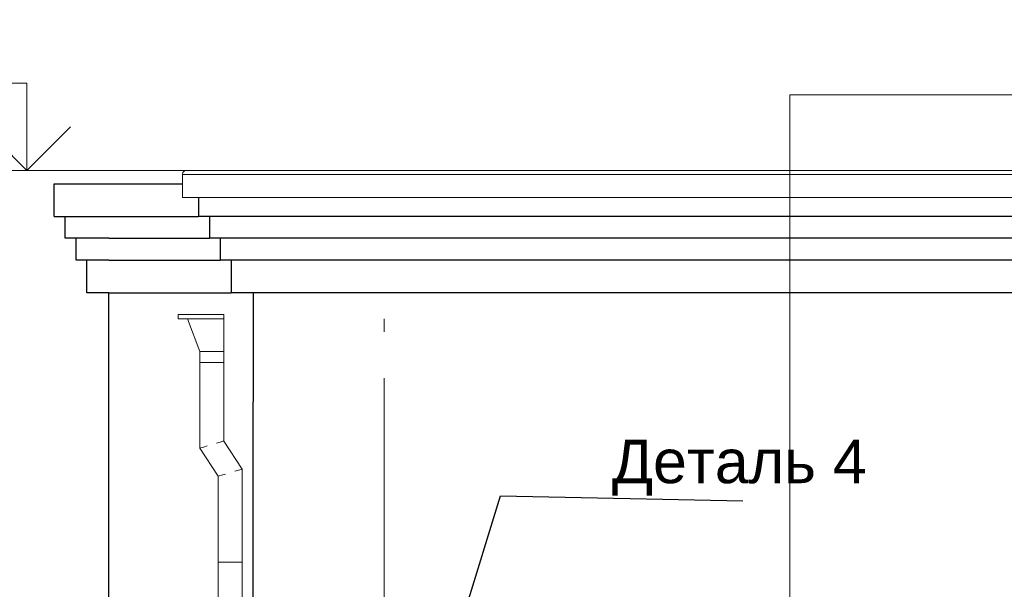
# Model space of a CAD drawing. Header units: millimetres. Extents: x -28821 to 130709, y -7627 to 10914.
# Tile 5 of 111: x -26247 to -21731, y 2860 to 5472. Entities that reach past the tile are written whole.
import ezdxf
from ezdxf.enums import TextEntityAlignment as Align

# ---------------------------------------------------------------- set-up
doc = ezdxf.new("R2010")
doc.units = ezdxf.units.MM
doc.header["$MEASUREMENT"] = 0
doc.set_wipeout_variables(frame=1)
doc.linetypes.add('Wipeout_Contour', pattern=[1000, 0, -1000])
doc.linetypes.add('Штрих-Штриховая', pattern=[1093.611073, 529.166651, -211.666656, 141.111112, -211.666656])
for name, color, linetype, lineweight in [('Аннотация - Выносная Надпись.Фасад фрагмент_Ном._пера__1', 7, 'Continuous', 15), ('Аннотация - Выносная Надпись.Фасад фрагмент_Ном._пера__120', 7, 'Continuous', 5), ('Конструктив - Стены Несущие_Ном._пера__21', 7, 'Continuous', 30), ('Новый_1 ВОДОСТОК_Ном._пера__141', 7, 'Continuous', 20), ('Новый_1 Молдинги_Ном._пера__21', 7, 'Continuous', 30), ('Новый_Конструктив - Стены Несущие_Ном._пера__21', 7, 'Continuous', 30), ('Новый_Фартук парапета_Ном._пера__1', 7, 'Continuous', 15), ('Размер - Отметка Уровня_Ном._пера__120', 7, 'Continuous', 5), ('Элемент Модели - Оси_Ном._пера__1', 7, 'Continuous', 15), ('Элемент Модели - Оси_Ном._пера__2', 8, 'Continuous', 15)]:
    doc.layers.add(name, color=color, linetype=linetype, lineweight=lineweight)
for name, color, linetype in [('Конструктив - Стены Несущие', 7, 'Continuous'), ('Новый_1 ВОДОСТОК', 7, 'Continuous'), ('Новый_1 Молдинги', 7, 'Continuous'), ('Новый_Конструктив - Стены Несущие', 7, 'Continuous'), ('Новый_Фартук парапета', 7, 'Continuous'), ('Размер - Отметка Уровня', 7, 'Continuous'), ('Элемент Модели - Оси', 7, 'Continuous')]:
    doc.layers.add(name, color=color, linetype=linetype)
doc.styles.add('СГЕНЕРИР_СТИЛЬ_1', font='arial.ttf')
doc.dimstyles.new('СГЕНЕРИР_СТИЛЬ__2', dxfattribs={"dimtxt": 0.18, "dimasz": 182.4, "dimexe": 0.18, "dimexo": 0.0625, "dimgap": 0, "dimtad": 0, "dimtih": 1, "dimtoh": 1, "dimdec": 4, "dimzin": 0, "dimdsep": 46, "dimcen": 0.09, "dimadec": 0, "dimazin": 0, "dimtfac": 1, "dimtdec": 4, "dimtmove": 0, "dimatfit": 3, "dimldrblk": 'ARROWHEAD_11', "dimfxl": 1, "dimtolj": 1, "dimtzin": 0, "dimarcsym": 0})

# ---------------------------------------------------------------- blocks, each defined once
blk = doc.blocks.new('Элемент Разреза_1_1')
at = {"layer": 'Конструктив - Стены Несущие_Ном._пера__21', "color": 7, "linetype": 'Continuous', "lineweight": 30}
blk.add_line((-25175.7, 200), (-25175.7, 3720), dxfattribs=at)
blk = doc.blocks.new('Элемент Разреза_14_1')
at = {"layer": 'Новый_1 ВОДОСТОК_Ном._пера__141', "color": 7, "linetype": 'Continuous', "lineweight": 20}
for p, q in [((-25310.4, 4120), (-25520.4, 4120)), ((-25520.4, 4100), (-25520.4, 4120)), ((-25310.4, 4120), (-25310.4, 4100)), ((-25310.4, 4100), (-25520.4, 4100)), ((-25420.4, 3950), (-25477.6, 4100)), ((-25310.4, 4100), (-25310.4, 3950)), ((-25310.4, 3950), (-25420.4, 3950)), ((-25420.4, 3900), (-25420.4, 3950)), ((-25310.4, 3950), (-25310.4, 3900)), ((-25310.4, 3900), (-25420.4, 3900)), ((-25420.4, 3900), (-25420.4, 3507.7)), ((-25310.4, 3900), (-25310.4, 3540.3)), ((-25344.4, 3530.2), (-25326.6, 3535.5)), ((-25326.6, 3535.5), (-25314.6, 3539)), ((-25314.6, 3539), (-25310.4, 3540.3)), ((-25310.4, 3540.3), (-25226.8, 3411.6)), ((-25420.4, 3507.7), (-25416.3, 3508.9)), ((-25420.4, 3507.7), (-25336.8, 3378.9)), ((-25416.3, 3508.9), (-25404.3, 3512.4)), ((-25404.3, 3512.4), (-25386.5, 3517.7)), ((-25320.7, 3383.7), (-25302.8, 3389)), ((-25260.7, 3401.5), (-25242.9, 3406.8)), ((-25242.9, 3406.8), (-25231, 3410.3)), ((-25231, 3410.3), (-25226.8, 3411.6)), ((-25226.8, 3411.6), (-25226.8, 2985.1)), ((-25336.8, 3378.9), (-25332.6, 3380.2)), ((-25336.8, 3378.9), (-25336.8, 2985.1)), ((-25332.6, 3380.2), (-25320.7, 3383.7)), ((-25336.8, 2985.1), (-25336.8, 2145)), ((-25336.8, 2985.1), (-25332.6, 2985.1)), ((-25332.6, 2985.1), (-25320.7, 2985.1)), ((-25320.7, 2985.1), (-25302.8, 2985.1)), ((-25302.8, 2985.1), (-25281.8, 2985.1)), ((-25281.8, 2985.1), (-25260.7, 2985.1)), ((-25260.7, 2985.1), (-25242.9, 2985.1)), ((-25242.9, 2985.1), (-25231, 2985.1)), ((-25231, 2985.1), (-25226.8, 2985.1)), ((-25226.8, 2985.1), (-25226.8, 15)), ((-25334.5, 2145), (-25338.9, 2145)), ((-25338.9, 2115), (-25338.9, 2145)), ((-25322.2, 2145), (-25334.5, 2145)), ((-25303.7, 2145), (-25322.2, 2145)), ((-25281.9, 2145), (-25303.7, 2145)), ((-25228.9, 2145), (-25281.9, 2145)), ((-25226.9, 2145), (-25228.9, 2145)), ((-25228.9, 2115), (-25228.9, 2145)), ((-25226.9, 2115), (-25226.9, 2145)), ((-25334.5, 2115), (-25338.9, 2115)), ((-25336.8, 2115), (-25336.8, 145)), ((-25322.2, 2115), (-25334.5, 2115)), ((-25303.7, 2115), (-25322.2, 2115)), ((-25281.9, 2115), (-25303.7, 2115)), ((-25228.9, 2115), (-25281.9, 2115)), ((-25226.9, 2115), (-25228.9, 2115)), ((-25334.5, 145), (-25338.9, 145)), ((-25338.9, 115), (-25338.9, 145)), ((-25322.2, 145), (-25334.5, 145)), ((-25303.7, 145), (-25322.2, 145)), ((-25281.9, 145), (-25303.7, 145)), ((-25228.9, 145), (-25281.9, 145)), ((-25226.9, 145), (-25228.9, 145)), ((-25228.9, 115), (-25228.9, 145)), ((-25226.9, 115), (-25226.9, 145)), ((-25334.5, 115), (-25338.9, 115)), ((-25336.8, 115), (-25336.8, 15)), ((-25322.2, 115), (-25334.5, 115)), ((-25303.7, 115), (-25322.2, 115)), ((-25281.9, 115), (-25303.7, 115)), ((-25228.9, 115), (-25281.9, 115)), ((-25226.9, 115), (-25228.9, 115)), ((-25336.8, 15), (-25336.8, -62.3)), ((-25336.8, 15), (-25332.6, 15)), ((-25332.6, 15), (-25320.7, 15)), ((-25320.7, 15), (-25302.8, 15)), ((-25302.8, 15), (-25281.8, 15)), ((-25281.8, 15), (-25260.7, 15)), ((-25260.7, 15), (-25242.9, 15)), ((-25242.9, 15), (-25231, 15)), ((-25231, 15), (-25226.8, 15)), ((-25226.8, 15), (-25226.8, -107.8)), ((-25336.8, -62.3), (-25426.7, -152.2)), ((-25336.8, -62.3), (-25332.6, -64)), ((-25332.6, -64), (-25320.7, -68.9)), ((-25320.7, -68.9), (-25302.8, -76.3)), ((-25226.8, -107.8), (-25348.9, -230)), ((-25260.7, -93.8), (-25242.9, -101.2)), ((-25242.9, -101.2), (-25231, -106.1)), ((-25231, -106.1), (-25226.8, -107.8)), ((-25426.7, -152.2), (-25423.8, -155.2)), ((-25423.8, -155.2), (-25415.3, -163.6)), ((-25415.3, -163.6), (-25402.7, -176.2)), ((-25402.7, -176.2), (-25387.8, -191.1)), ((-25387.8, -191.1), (-25373, -206)), ((-25373, -206), (-25360.3, -218.6)), ((-25360.3, -218.6), (-25351.9, -227)), ((-25351.9, -227), (-25348.9, -230))]:
    blk.add_line(p, q, dxfattribs=at)
blk = doc.blocks.new('Элемент Разреза_18_1')
at = {"layer": 'Новый_Конструктив - Стены Несущие_Ном._пера__21', "color": 7, "linetype": 'Continuous', "lineweight": 30}
for p, q in [((-25838.6, 2452.8), (-25838.6, 4220)), ((-25838.6, 2420.4), (-25838.6, 2422)), ((-25838.6, 2332.1), (-25838.6, 2337.6)), ((-25838.6, 200), (-25838.6, 2252.1))]:
    blk.add_line(p, q, dxfattribs=at)
blk = doc.blocks.new('Элемент Разреза_20_1')
at = {"layer": 'Новый_Конструктив - Стены Несущие_Ном._пера__21', "color": 7, "linetype": 'Continuous', "lineweight": 30}
blk.add_line((-25175.7, 4220), (-25175.7, 3720), dxfattribs=at)
blk = doc.blocks.new('Элемент Разреза_42_1')
at = {"layer": 'Новый_Фартук парапета_Ном._пера__1', "color": 7, "linetype": 'Continuous', "lineweight": 15}
for p, q in [((-25498.2, 4771.9), (-25500.7, 4762.9)), ((-25500.7, 4762.9), (-25500.7, 4657.4)), ((-25500.7, 4762.9), (8139, 4762.9)), ((-25491.4, 4778.3), (-25498.2, 4771.9)), ((-25482.2, 4780.2), (-25491.4, 4778.3)), ((-25482.2, 4780.2), (8139, 4780.2)), ((-25500.7, 4657.4), (8139, 4657.4))]:
    blk.add_line(p, q, dxfattribs=at)
blk = doc.blocks.new('Элемент Разреза_44_1')
at = {"layer": 'Новый_1 Молдинги_Ном._пера__21', "color": 7, "linetype": 'Continuous', "lineweight": 30}
for p, q in [((-25426.7, 4657.4), (-25426.7, 4569.4)), ((8139, 4569.4), (-25426.7, 4569.4)), ((-25376.7, 4569.4), (-25376.7, 4470)), ((8139, 4470), (-25376.7, 4470)), ((-25326.7, 4470), (-25326.7, 4370)), ((8139, 4370), (-25326.7, 4370)), ((-25276.7, 4370), (-25276.7, 4220)), ((8139, 4220), (-25276.7, 4220))]:
    blk.add_line(p, q, dxfattribs=at)
blk = doc.blocks.new('Элемент Разреза_75_1')
at = {"layer": 'Новый_1 Молдинги_Ном._пера__21', "color": 7, "linetype": 'Continuous', "lineweight": 30}
for p, q in [((-26088.6, 4720), (-25838.6, 4720)), ((-26088.6, 4569.4), (-26088.6, 4720)), ((-26038.6, 4470), (-26038.6, 4569.4)), ((-25988.6, 4470), (-26038.6, 4470)), ((-25838.6, 4470), (-25988.6, 4470)), ((-25988.6, 4370), (-25988.6, 4470)), ((-25938.6, 4370), (-25988.6, 4370)), ((-25838.6, 4370), (-25938.6, 4370)), ((-25938.6, 4220), (-25938.6, 4370)), ((-25838.6, 4220), (-25938.6, 4220))]:
    blk.add_line(p, q, dxfattribs=at)
blk = doc.blocks.new('Элемент Разреза_76_1')
at = {"layer": 'Новый_1 Молдинги_Ном._пера__21', "color": 7, "linetype": 'Continuous', "lineweight": 30}
for p, q in [((-25838.6, 4720), (-25500.7, 4720)), ((-26088.6, 4569.4), (-25426.7, 4569.4)), ((-25838.6, 4470), (-25376.7, 4470)), ((-25838.6, 4370), (-25326.7, 4370)), ((-25838.6, 4220), (-25276.7, 4220))]:
    blk.add_line(p, q, dxfattribs=at)
blk = doc.blocks.new('Стандартный Маркер Сетки[1]_1', base_point=(-24575.7, 4100))
at = {"layer": 'Элемент Модели - Оси_Ном._пера__2', "color": 8, "linetype": 'Штрих-Штриховая', "lineweight": 15}
for q in [(-24575.7, 4100), (-24575.7, -2200)]:
    blk.add_line((-24575.7, 3300), q, dxfattribs=at)
at = {"layer": 'Элемент Модели - Оси_Ном._пера__1', "color": 7, "lineweight": 15, "style": 'СГЕНЕРИР_СТИЛЬ_1'}
blk.add_attdef('AC_MarkerText_1', text='', height=350, rotation=360, dxfattribs=at).set_placement((-24575.7, -3300), align=Align.TOP_CENTER)
blk = doc.blocks.new('ARROWHEAD_11')
at = {"color": 0, "linetype": 'Continuous', "lineweight": 0}
blk.add_line((0, 0), (-1, 0), dxfattribs=at)
at = {"color": 0, "linetype": 'Continuous', "lineweight": 0, "const_width": 0.25, "flags": 128}
blk.add_lwpolyline([(-0.125, 0, 1), (0.125, 0, 1)], format="xyb", close=True, dxfattribs=at)
blk = doc.blocks.new('Отметка высоты (ГОСТ)[8]_1', base_point=(-26213.7, 4780.2))
at = {"layer": 'Размер - Отметка Уровня_Ном._пера__120', "color": 7, "linetype": 'Continuous', "lineweight": 5}
for p, q in [((-26213.7, 5180.2), (-27360.2, 5180.2)), ((-26213.7, 4780.2), (-26213.7, 5180.2)), ((-26213.7, 4780.2), (-26413.7, 4980.2)), ((-26213.7, 4780.2), (-26013.7, 4980.2)), ((-24473.9, 4780.2), (-26413.7, 4780.2))]:
    blk.add_line(p, q, dxfattribs=at)
at = {"layer": 'Размер - Отметка Уровня_Ном._пера__120', "color": 7, "lineweight": 5, "insert": (-26413.7, 5209.9), "char_height": 200, "attachment_point": 9, "style": 'СГЕНЕРИР_СТИЛЬ_1'}
blk.add_mtext('\\A1;+4,780{\\H0.66x;\\S^  ;}', dxfattribs=at)
at = {"layer": 'Размер - Отметка Уровня_Ном._пера__120', "color": 7, "lineweight": 5, "style": 'СГЕНЕРИР_СТИЛЬ_1'}
blk.add_attdef('addText', text='', height=150, dxfattribs=at).set_placement((-26473.7, 4944.5), align=Align.BOTTOM_RIGHT)

msp = doc.modelspace()

# ---------------------------------------------------------------- block references
at = {"layer": 'Конструктив - Стены Несущие', "lineweight": 0}
msp.add_blockref('Элемент Разреза_1_1', (0, 0), dxfattribs=at)
at = {"layer": 'Новый_1 ВОДОСТОК', "lineweight": 0}
msp.add_blockref('Элемент Разреза_14_1', (0, 0), dxfattribs=at)
at = {"layer": 'Новый_1 Молдинги', "lineweight": 0}
for name in ['Элемент Разреза_75_1', 'Элемент Разреза_76_1', 'Элемент Разреза_44_1']:
    msp.add_blockref(name, (0, 0), dxfattribs=at)
at = {"layer": 'Новый_Конструктив - Стены Несущие', "lineweight": 0}
for name in ['Элемент Разреза_18_1', 'Элемент Разреза_20_1']:
    msp.add_blockref(name, (0, 0), dxfattribs=at)
at = {"layer": 'Новый_Фартук парапета', "lineweight": 0}
msp.add_blockref('Элемент Разреза_42_1', (0, 0), dxfattribs=at)
at = {"layer": 'Размер - Отметка Уровня', "color": 104, "linetype": 'Continuous', "lineweight": 15, "true_color": 0x029e21}
msp.add_blockref('Отметка высоты (ГОСТ)[8]_1', (-26213.7, 4780.2), dxfattribs=at)
at = {"layer": 'Элемент Модели - Оси', "color": 8, "linetype": 'Continuous', "lineweight": 15}
msp.add_blockref('Стандартный Маркер Сетки[1]_1', (-24575.7, 4100), dxfattribs=at)

# ---------------------------------------------------------------- wipeouts: each hides what was drawn before it
at = {"color": 7, "linetype": 'Wipeout_Contour', "lineweight": 15, "ltscale": 92775.612877}
msp.add_wipeout([(-23507.2, 3580.5), (-22371.2, 3580.5), (-22371.2, 3266.2), (-23507.2, 3266.2)], dxfattribs=at).dxf.layer = 'Аннотация - Выносная Надпись.Фасад фрагмент_Ном._пера__1'

# ---------------------------------------------------------------- next in the draw order: linework, layer by layer
at = {"layer": 'Аннотация - Выносная Надпись.Фасад фрагмент_Ном._пера__120', "color": 7, "linetype": 'Continuous', "lineweight": 5}
msp.add_lwpolyline([(-22714.8, 5127.6), (-20422.1, 5127.6), (-20422.1, -1018), (-22714.8, -1018)], close=True, dxfattribs=at)

# ---------------------------------------------------------------- next in the draw order: texts
at = {"layer": 'Аннотация - Выносная Надпись.Фасад фрагмент_Ном._пера__1', "color": 7, "linetype": 'Continuous', "lineweight": 15, "insert": (-22361.7, 3289), "char_height": 200, "attachment_point": 9, "style": 'СГЕНЕРИР_СТИЛЬ_1'}
msp.add_mtext('\\A1;Деталь 4', dxfattribs=at)

# ---------------------------------------------------------------- next in the draw order: leaders
at = {"layer": 'Аннотация - Выносная Надпись.Фасад фрагмент_Ном._пера__1', "color": 7, "linetype": 'Continuous', "lineweight": 15, "annotation_type": 0, "has_hookline": 1, "hookline_direction": 0, "text_width": 1156.1}
msp.add_leader([(-24223.3, 2700), (-24041.4, 3289), (-22929.7, 3266.2)], dimstyle='СГЕНЕРИР_СТИЛЬ__2', dxfattribs=at)

doc.saveas('drawing.dxf')
